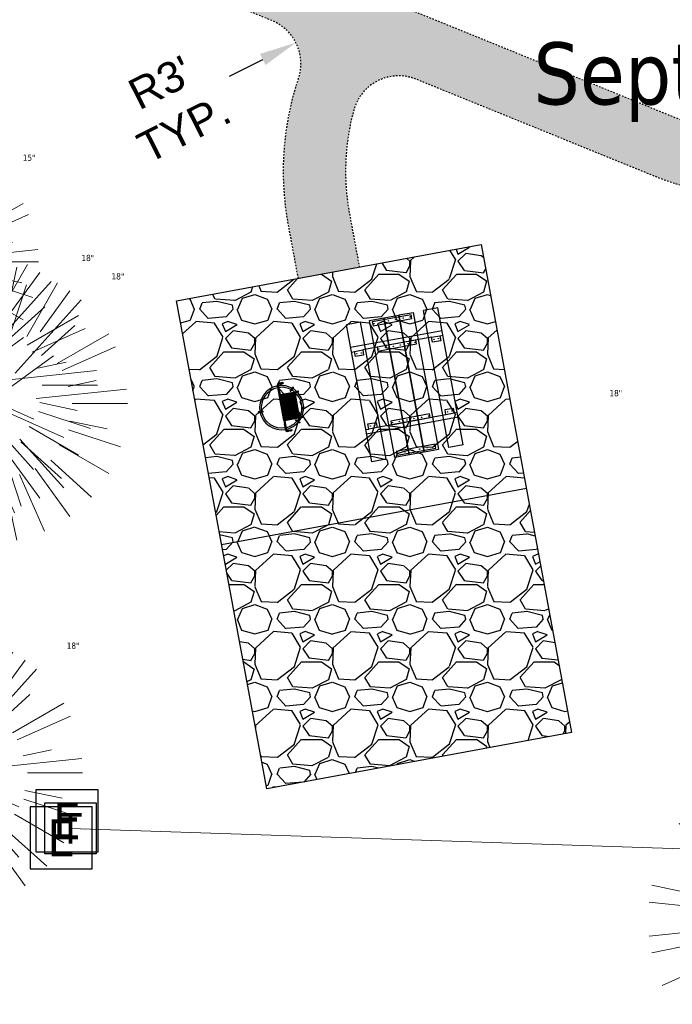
# Model space of a CAD drawing. Header units: feet. Extents: x 1133447 to 1140710, y 647622 to 649877.
# Tile 25 of 84: x 1134440 to 1134482, y 648855 to 648919. Entities that reach past the tile are written whole.
import ezdxf
from ezdxf import colors
from ezdxf.entities.mleader import LeaderData, LeaderLine
from ezdxf.enums import TextEntityAlignment as Align
from ezdxf.lldxf.tags import DXFTag
from ezdxf.math import Vec2, Vec3

# ---------------------------------------------------------------- set-up
doc = ezdxf.new("R2010")
doc.units = ezdxf.units.FT
doc.header["$MEASUREMENT"] = 0
doc.linetypes.add('RAD', pattern=[0.13, 0.08, -0.05])
for name, color, linetype, lineweight in [('-ANGLE-IRON', 8, 'Continuous', 25), ('V-SITE-VEGE', 8, 'Continuous', 18), ('V-SITE-VEGE-TEXT', 8, 'Continuous', 18), ('V-UTIL-POWR-LINE-UNDR', 8, 'EXIST_PROP POWER UNDERGROUND LINE 1', 15)]:
    doc.layers.add(name, color=color, linetype=linetype, lineweight=lineweight)
for name, color, linetype in [('-BOLTS-LAGS-SCREWS', 7, 'Continuous'), ('-CONCRETE', 9, 'Continuous'), ('-HARDWARE', 7, 'Continuous'), ('-TIMBER', 5, 'Continuous'), ('C-CAMPSITE-PADS', 6, 'Continuous'), ('C-SWLK-GRVL', 6, 'RAD'), ('C-SWLK-GRVL-PATT', 8, 'Continuous'), ('G-TEXT-ST02', 2, 'Continuous'), ('G-XREF', 7, 'Continuous'), ('V-UTIL-POWR-STRC', 1, 'Continuous')]:
    doc.layers.add(name, color=color, linetype=linetype)
doc.layers.add('V-ANNO-TEXT', color=7, linetype='Continuous', lineweight=13, plot=False)
doc.styles.add('Normal', font='arial.ttf', dxfattribs={"height": 0.1})
doc.styles.add('SEI-Dim & Leader', font='tahoma.ttf')
doc.styles.get("Standard").update_dxf_attribs({"font": 'arial.ttf'})
tags = doc.linetypes.add('EXIST_PROP POWER UNDERGROUND LINE 1', pattern='A,1.5,-0.2,["P-UG",Standard,S=0.08,R=0,X=-0.1,Y=-0.04],-0.3', length=2).pattern_tags.tags
tags[6] = DXFTag(74, 10)
doc.dimstyles.new('Plan', dxfattribs={"dimscale": 20, "dimtxt": 0.1, "dimasz": 0.12, "dimexe": 0.0625, "dimexo": 0.0625, "dimgap": 0.08, "dimtad": 0, "dimdec": 0, "dimzin": 0, "dimdsep": 46, "dimtxsty": 'Normal', "dimcen": 0, "dimclrd": 256, "dimclre": 256, "dimclrt": 256, "dimaunit": 1, "dimadec": 4, "dimazin": 0, "dimtfac": 1, "dimtdec": 0, "dimtofl": 0, "dimtmove": 0, "dimatfit": 3, "dimfxl": 1, "dimtfill": 1, "dimtolj": 1, "dimtzin": 0, "dimlwd": -1, "dimlwe": -1, "dimarcsym": 0})
pattern_1 = [(228.012787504, (3.6, 5), (-40.00000000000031, -45.00000000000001), [0.67268, -66.5954402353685]), (184.969740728, (3.15, 4.5), (59.99999999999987, 5.000000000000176), [1.15434, -114.27962380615]), (132.510447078, (2, 4.4), (50.00000000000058, -54.99999999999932), [0.8139400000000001, -80.5801629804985]), (267.273689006, (0.05, 3.15), (5.000000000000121, 100.0000000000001), [1.05119, -104.067790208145]), (292.833654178, (0, 2.1), (-24.99999999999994, 60.00000000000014), [1.030775, -102.0468656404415]), (357.273689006, (0.4, 1.15), (-100.0000000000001, 5.000000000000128), [1.05119, -104.067790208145]), (37.6942404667, (1.45, 1.1), (-64.99999999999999, -49.99999999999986), [1.390145, -137.62424274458]), (72.2553283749, (2.55, 1.95), (35.00000000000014, 110), [1.31244, -129.9316074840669]), (121.429565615, (2.95, 3.2), (-40.0000000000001, 64.99999999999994), [1.05475, -104.420365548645]), (175.236358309, (2.4, 4.1), (54.99999999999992, -5.00000000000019), [1.20416, -59.0038128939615]), (222.397437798, (1.2, 4.2), (-59.99999999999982, -54.99999999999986), [1.55724, -154.1668750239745]), (138.814074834, (5, 3.1), (-35.00000000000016, 30), [0.5315049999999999, -52.61922406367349]), (171.46923439, (4.600000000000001, 3.45), (64.99999999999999, -9.999999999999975), [1.011185, -100.107557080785]), (225, (3.6, 3.6), (-5.551115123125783e-16, -4.999999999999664), [0.707105, -6.3639628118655]), (203.198590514, (3.25, 4.2), (24.99999999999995, 9.999999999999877), [0.38079, -37.6980755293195]), (291.801409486, (2.9, 4.050000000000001), (-4.99999999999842, 15.00000000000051), [0.538515, -26.3873090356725]), (30.96375653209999, (3.1, 3.55), (15.00000000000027, 9.999999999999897), [0.874645, -28.2801144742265]), (161.565051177, (3.85, 4), (10.00000000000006, -4.999999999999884), [0.632455, -15.178933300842]), (16.389540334, (0, 4.050000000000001), (49.99999999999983, 15.00000000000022), [0.886, -87.714225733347]), (70.3461759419, (0.8500000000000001, 4.3), (-20.0000000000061, -55.00000000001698), [0.7433049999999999, -73.58703873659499]), (293.198590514, (3.85, 5), (-9.999999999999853, 24.99999999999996), [0.761575, -37.3172905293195]), (343.610459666, (4.149999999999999, 4.3), (-49.99999999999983, 15.00000000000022), [0.8859999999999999, -87.71422573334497]), (339.44395478, (0, 0.95), (-25.00000000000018, 10.00000000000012), [0.8543999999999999, -41.86561872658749]), (294.775140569, (0.8, 0.65), (-25.00000000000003, 55.00000000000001), [0.71589, -70.87321531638]), (66.8014094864, (3.9, 0), (9.999999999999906, 24.99999999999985), [0.761575, -37.3172905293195]), (17.3540246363, (4.2, 0.7000000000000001), (-64.99999999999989, -19.99999999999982), [0.838155, -82.97711807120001]), (69.44395478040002, (1.45, 0), (-10.00000000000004, -24.99999999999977), [0.4272, -42.29281872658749]), (101.309932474, (3.6, 0), (-4.999999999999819, 20.00000000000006), [0.25495, -25.240147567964]), (165.963756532, (3.55, 0.25), (14.99999999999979, -5.000000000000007), [1.030775, -19.5847531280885]), (186.009005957, (2.55, 0.5), (50.00000000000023, 4.999999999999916), [0.9552499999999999, -94.56961587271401]), (303.690067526, (3.1, 3.1), (-4.999999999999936, 9.999999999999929), [0.7211099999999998, -17.30664637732]), (353.157226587, (3.5, 2.5), (85.00000000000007, -10.00000000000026), [1.25897, -124.6378131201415]), (60.9453959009, (4.75, 2.35), (-19.99999999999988, -34.99999999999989), [0.51478, -50.963370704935]), (90, (5, 2.8), (-4.999999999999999, 5), [0.3, -4.699999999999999]), (120.256437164, (2.45, 0.65), (20.00000000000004, -35.00000000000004), [0.69462, -68.76759994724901]), (48.01278750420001, (2.1, 1.25), (40, 44.99999999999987), [1.34536, -65.92276023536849]), (0, (3, 2.25), (5, 5), [1.3, -3.7]), (325.3048464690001, (4.3, 2.25), (50.0000000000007, -34.99999999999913), [0.7905699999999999, -78.26637150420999]), (254.054604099, (4.95, 1.8), (-5.000000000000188, -20.00000000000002), [0.72801, -35.6725394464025]), (207.645975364, (4.75, 1.1), (-94.99999999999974, -50.00000000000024), [1.185325, -117.347370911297]), (175.42607874, (3.7, 0.55), (-64.99999999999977, 5.000000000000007), [1.253995, -124.1453670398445])]

# ---------------------------------------------------------------- blocks, each defined once
blk = doc.blocks.new('V-SITE-VEGE-Coniferious Tree 2')
at = {"color": 0, "linetype": 'ByBlock'}
for p, q in [((-0.0574950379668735, 0.2703678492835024), (-0.1039851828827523, 0.4890788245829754)), ((-0.0003172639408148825, 0.0025937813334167), (-0.05229705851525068, 0.4972664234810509)), ((-3.601054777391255e-05, 0.2219193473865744), (-3.601054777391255e-05, 0.5000060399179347)), ((0.02890183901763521, 0.2753366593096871), (0.05222503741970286, 0.4972664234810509)), ((0.0571938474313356, 0.2692740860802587), (0.1039131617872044, 0.4890788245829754)), ((-0.06264093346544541, 0.1926377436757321), (-0.1545378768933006, 0.4755369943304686)), ((-0.1460065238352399, 0.2528363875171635), (-0.2500390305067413, 0.4330260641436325)), ((0.06850648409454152, 0.2109817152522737), (0.1382469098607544, 0.425630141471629)), ((0.139142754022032, 0.2410654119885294), (0.2499670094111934, 0.4330260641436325)), ((-0.07913071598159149, 0.1088658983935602), (-0.2939353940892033, 0.4045257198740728)), ((0.1868724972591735, 0.2572635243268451), (0.2938633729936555, 0.4045257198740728)), ((-0.1756943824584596, 0.1950752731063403), (-0.3346129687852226, 0.3715878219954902)), ((0.09777767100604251, 0.108636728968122), (0.3345409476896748, 0.3715878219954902)), ((-0.2201011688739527, 0.1598873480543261), (-0.4045617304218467, 0.2938993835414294)), ((0.1919663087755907, 0.1728666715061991), (0.3115823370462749, 0.2805763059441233)), ((0.2487690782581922, 0.143647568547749), (0.4329900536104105, 0.2500030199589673)), ((-0.2844040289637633, 0.1641894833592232), (-0.393144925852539, 0.2269610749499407)), ((0.2658942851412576, 0.1183972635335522), (0.4567507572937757, 0.2033670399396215)), ((-0.0009318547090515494, -0.0006770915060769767), (0.2349564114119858, 0.1707208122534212)), ((-0.2961437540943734, 0.06292784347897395), (-0.4891148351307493, 0.1039491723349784)), ((-0.01992166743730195, 0.008854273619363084), (-0.2318825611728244, 0.1032199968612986)), ((0.2872695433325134, 0.06106323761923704), (0.3884790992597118, 0.08257391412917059)), ((-0.3060292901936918, 0.03215663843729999), (-0.4973024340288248, 0.05226104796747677)), ((0.173080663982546, 0.01818771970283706), (0.497230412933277, 0.05226104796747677)), ((0.3024988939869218, 0), (0.4999700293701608, 0)), ((-0.2182782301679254, -0.02292736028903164), (-0.4973024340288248, -0.05226104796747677)), ((-0.02300503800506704, -0.02554197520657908), (-0.2137781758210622, -0.2373882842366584)), ((0.01849546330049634, -0.008260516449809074), (0.2719985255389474, -0.1211160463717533)), ((-0.302185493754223, -0.0642195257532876), (-0.4891148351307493, -0.1039491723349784)), ((0.2936342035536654, -0.06241742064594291), (0.4274066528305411, -0.09084484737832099)), ((-0.1320480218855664, -0.1188660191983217), (-0.3716238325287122, -0.3345769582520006)), ((0.2891445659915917, -0.09395946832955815), (0.4755009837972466, -0.1545018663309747)), ((-0.2881436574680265, -0.1282723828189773), (-0.4568227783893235, -0.2033670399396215)), ((0.04781873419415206, -0.1473038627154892), (0.1192466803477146, -0.3671294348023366)), ((0.1143820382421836, -0.1271057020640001), (0.2718110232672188, -0.301920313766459)), ((0.2555295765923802, -0.1475434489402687), (0.4329900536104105, -0.2500030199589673)), ((-0.254528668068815, -0.1848980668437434), (-0.4045617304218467, -0.2938993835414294)), ((0.2253521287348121, -0.2029399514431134), (0.3715518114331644, -0.3345769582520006)), ((0.1688618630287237, -0.2324611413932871), (0.2938633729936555, -0.4045257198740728)), ((-0.1842986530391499, -0.2536176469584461), (-0.2766747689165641, -0.3807650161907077)), ((0.1131111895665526, -0.2541280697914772), (0.2033310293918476, -0.4567867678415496)), ((-0.1213812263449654, -0.2725449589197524), (-0.1855903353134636, -0.4167758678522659)), ((-0.09098502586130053, -0.2799408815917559), (-0.1545378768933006, -0.4755369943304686)), ((-0.02966136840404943, -0.2817638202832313), (-0.04434904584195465, -0.4216092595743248)), ((-3.601054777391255e-05, -0.2817638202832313), (-3.601054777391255e-05, -0.5000060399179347)), ((0.06104806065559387, -0.2873055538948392), (0.1039131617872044, -0.4890788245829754))]:
    blk.add_line(p, q, dxfattribs=at)
blk.add_circle((-3.601054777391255e-05, 0), 0.02083358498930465)
blk = doc.blocks.new('V-UTIL-EPED')
for p, q in [((-0.05000000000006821, 0.04999999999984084), (-0.05000000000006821, -0.0500000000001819)), ((0.04999999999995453, 0.04999999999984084), (-0.05000000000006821, 0.04999999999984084)), ((0.04999999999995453, -0.0500000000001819), (0.04999999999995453, 0.04999999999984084)), ((-0.05000000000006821, -0.0500000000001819), (0.04999999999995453, -0.0500000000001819))]:
    blk.add_line(p, q)
at = {"style": 'SEI-Dim & Leader'}
blk.add_text('E', height=0.06, dxfattribs=at).set_placement((-5.684341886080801e-14, -1.70530256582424e-13), align=Align.MIDDLE_CENTER)
blk = doc.blocks.new('*U979', base_point=(1134442.919, 648867.032))
at = {"xscale": 39.99999999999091, "yscale": 39.99999999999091, "zscale": 39.99999999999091}
blk.add_blockref('V-UTIL-EPED', (1134442.919, 648867.032), dxfattribs=at)
blk = doc.blocks.new('*U980', base_point=(1134442.551, 648865.937))
at = {"xscale": 39.99999999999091, "yscale": 39.99999999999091, "zscale": 39.99999999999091}
blk.add_blockref('V-UTIL-EPED', (1134442.551, 648865.937), dxfattribs=at)
blk = doc.blocks.new('_Open90')
at = {"color": 0, "linetype": 'ByBlock', "lineweight": -2}
for p, q in [((-0.5, 0.5), (0, 0)), ((0, 0), (-1, 0)), ((0, 0), (-0.5, -0.5))]:
    blk.add_line(p, q, dxfattribs=at)
blk = doc.blocks.new('*U1031', base_point=(1134442.919, 648867.032))
at = {"xscale": 39.99999999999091, "yscale": 39.99999999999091, "zscale": 39.99999999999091}
blk.add_blockref('V-UTIL-EPED', (1134442.919, 648867.032), dxfattribs=at)
blk = doc.blocks.new('*U1032', base_point=(1134442.551, 648865.937))
at = {"xscale": 39.99999999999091, "yscale": 39.99999999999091, "zscale": 39.99999999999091}
blk.add_blockref('V-UTIL-EPED', (1134442.551, 648865.937), dxfattribs=at)
blk = doc.blocks.new('V-UTIL-POWR-TRANS')
blk.add_lwpolyline([(-0.07500000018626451, 0.07500000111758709), (0.07499999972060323, 0.07500000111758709), (0.07499999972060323, -0.07499999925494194), (-0.07500000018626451, -0.07499999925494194)], close=True)
at = {"style": 'SEI-Dim & Leader'}
blk.add_text('T', height=0.09, dxfattribs=at).set_placement((0, 0), align=Align.MIDDLE_CENTER)
blk = doc.blocks.new('10FT_Precast Table')
at = {"layer": '-ANGLE-IRON'}
for p, q in [((-28.53399626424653, 27.12499979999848), (-28.53399626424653, 33.62500020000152)), ((-28.53399626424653, 33.62500020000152), (-24.53403626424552, 33.62500020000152)), ((-24.53403626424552, 33.62500020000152), (-24.53403626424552, 27.12499979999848)), ((28.46604333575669, 27.12499979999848), (28.46604333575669, 33.62500020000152)), ((28.46604333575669, 33.62500020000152), (32.4660033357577, 33.62500020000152)), ((32.4660033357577, 33.62500020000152), (32.4660033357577, 27.12499979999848)), ((-24.53403626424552, 27.12499979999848), (-28.53399626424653, 27.12499979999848)), ((32.4660033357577, 27.12499979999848), (28.46604333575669, 27.12499979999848)), ((-49.49999999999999, 15.84066587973), (-52.49999999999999, 15.84066587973)), ((-52.49999999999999, 15.84066587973), (-52.49999999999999, -14.65933416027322)), ((-49.49999999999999, -14.65933416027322), (-49.49999999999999, 15.84066587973)), ((-25.53399626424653, 15.8406658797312), (-28.53399626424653, 15.8406658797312)), ((-28.53399626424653, 15.8406658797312), (-28.53399626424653, -14.65933416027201)), ((-25.53399626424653, -14.65933416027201), (-25.53399626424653, 15.8406658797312)), ((32.4660033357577, 15.84066587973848), (29.4660033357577, 15.84066587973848)), ((29.4660033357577, 15.84066587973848), (29.4660033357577, -14.65933416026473)), ((32.4660033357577, -14.65933416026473), (32.4660033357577, 15.84066587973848)), ((52.50000000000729, 15.8406658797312), (49.50000000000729, 15.8406658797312)), ((49.50000000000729, 15.8406658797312), (49.50000000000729, -14.65933416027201)), ((52.50000000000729, -14.65933416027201), (52.50000000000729, 15.8406658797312)), ((-52.49999999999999, -14.65933416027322), (-49.49999999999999, -14.65933416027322)), ((-28.53399626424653, -14.65933416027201), (-25.53399626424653, -14.65933416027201)), ((29.4660033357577, -14.65933416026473), (32.4660033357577, -14.65933416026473)), ((49.50000000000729, -14.65933416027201), (52.50000000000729, -14.65933416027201)), ((-28.53399626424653, -33.62500019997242), (-28.53399626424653, -27.12499979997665)), ((-28.53399626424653, -27.12499979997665), (-24.53403626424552, -27.12499979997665)), ((-24.53403626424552, -27.12499979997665), (-24.53403626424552, -33.62500019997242)), ((28.46604333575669, -33.62500019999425), (28.46604333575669, -27.1249997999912)), ((28.46604333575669, -27.1249997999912), (32.4660033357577, -27.1249997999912)), ((32.4660033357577, -27.1249997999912), (32.4660033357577, -33.62500019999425)), ((-24.53403626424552, -33.62500019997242), (-28.53399626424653, -33.62500019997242)), ((32.4660033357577, -33.62500019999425), (28.46604333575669, -33.62500019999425))]:
    blk.add_line(p, q, dxfattribs=at)
at = {"layer": '-BOLTS-LAGS-SCREWS'}
for centre in [(-26.53401626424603, 32.12500020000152), (30.46602333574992, 32.12500020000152), (-26.53401626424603, 28.62499979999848), (30.46602333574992, 28.62499979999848), (-50.99999999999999, 14.84066987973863), (-50.99999999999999, 9.340670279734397), (-27.03399626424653, 14.84066987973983), (-27.03399626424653, 9.340670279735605), (30.9660033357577, 14.84066987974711), (30.9660033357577, 9.34067027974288), (51.00000000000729, 14.84066987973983), (51.00000000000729, 9.340670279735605), (-50.99999999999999, 3.340670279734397), (-27.03399626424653, 3.340670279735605), (30.9660033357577, 3.340670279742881), (51.00000000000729, 3.340670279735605), (-50.99999999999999, -2.159338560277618), (-27.03399626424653, -2.15933856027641), (30.9660033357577, -2.159338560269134), (51.00000000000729, -2.15933856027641), (-50.99999999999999, -8.159338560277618), (-50.99999999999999, -13.65933816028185), (-27.03399626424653, -8.15933856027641), (-27.03399626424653, -13.65933816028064), (30.9660033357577, -8.159338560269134), (30.9660033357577, -13.65933816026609), (51.00000000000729, -8.15933856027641), (51.00000000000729, -13.65933816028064), (-26.53401626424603, -28.62499979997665), (30.46602333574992, -28.6249997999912), (-26.53401626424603, -32.12500019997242), (30.46602333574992, -32.12500019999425)]:
    blk.add_circle(centre, 0.15625000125, dxfattribs=at)
at = {"layer": '-CONCRETE'}
for p, q in [((-32.03399630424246, -35.99999999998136), (-32.03399630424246, 35.99999999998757)), ((-28.53399626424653, 35.99999999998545), (-28.53399626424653, 33.62500020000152)), ((32.4660033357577, 36), (32.4660033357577, 33.62500020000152)), ((35.96600337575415, -35.99999999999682), (35.96600337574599, 35.99999999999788)), ((-28.53399626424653, -27.12499979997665), (-28.53399626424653, 27.12499979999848)), ((32.4660033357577, -27.1249997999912), (32.4660033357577, 27.12499979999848)), ((-28.53399626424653, -35.99999999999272), (-28.53399626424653, -33.62500019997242)), ((32.4660033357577, -33.62500019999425), (32.4660033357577, -36))]:
    blk.add_line(p, q, dxfattribs=at)
at = {"layer": '-TIMBER'}
for p, q in [((-53.99999999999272, 24.74999999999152), (-54, 35.99999999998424)), ((-54, 35.99999999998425), (54, 36.0000000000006)), ((54.00000000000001, 24.75000000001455), (54.00000000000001, 36)), ((-54, 24.74999999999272), (53.99999999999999, 24.74999999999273)), ((-53.99999999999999, 6.465667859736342), (-53.99999999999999, 17.71566785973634)), ((-53.99999999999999, 17.71566785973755), (54, 17.71566785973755)), ((54.00000000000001, 17.71566785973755), (54.00000000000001, 6.46566785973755)), ((-53.99999999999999, 6.46566785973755), (54, 6.46566785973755)), ((-53.99999999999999, -5.034336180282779), (-53.99999999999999, 6.215667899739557)), ((-53.99999999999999, 6.215667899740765), (54, 6.215667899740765)), ((54.00000000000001, 6.215667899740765), (54.00000000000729, -5.034336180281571)), ((54.00000000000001, -5.034336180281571), (-53.99999999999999, -5.034336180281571)), ((-53.99999999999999, -16.53433614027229), (-53.99999999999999, -5.28433614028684)), ((54.00000000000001, -5.284336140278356), (-53.99999999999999, -5.284336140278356)), ((54.00000000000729, -5.28433614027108), (54.00000000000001, -16.53433614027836)), ((54.00000000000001, -16.53433614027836), (-53.99999999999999, -16.53433614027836)), ((-54, -35.99999999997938), (-53.99999999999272, -24.74999999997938)), ((-54, -24.74999999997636), (53.99999999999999, -24.75000000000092)), ((54.00000000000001, -36), (54.00000000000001, -24.75)), ((-54, -35.99999999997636), (53.99999999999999, -36.00000000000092))]:
    blk.add_line(p, q, dxfattribs=at)
blk = doc.blocks.new('*X439')
at = {"color": 0}
for p, q in [((146.0622026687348, 353.5980429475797), (146.1426743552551, 353.6785146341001)), ((146.0622026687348, 352.8909361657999), (146.8122026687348, 353.6409361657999)), ((146.0622026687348, 352.5373827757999), (146.8122026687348, 353.2873827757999)), ((146.0622026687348, 351.8302759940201), (146.8122026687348, 352.5802759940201)), ((146.0622026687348, 351.4767226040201), (146.8122026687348, 352.2267226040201)), ((146.0622026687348, 350.7696158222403), (146.8122026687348, 351.5196158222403)), ((146.3246548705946, 350.6785146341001), (146.8122026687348, 351.1660624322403))]:
    blk.add_line(p, q, dxfattribs=at)
blk = doc.blocks.new('Pilot Rocks FS-30_18_PA')
at = {"layer": '-HARDWARE'}
for p, q in [((-8.817777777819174, 0.04421580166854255), (-17.86666666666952, 0.04421580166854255)), ((-17.86666666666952, 0.04421580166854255), (-12.77892653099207, 0.04421580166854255)), ((-10.20000000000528, 0.04421580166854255), (10.19999999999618, 0.04421580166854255)), ((8.817777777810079, 0.04421580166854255), (17.86666666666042, 0.04421580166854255)), ((12.77892653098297, 0.04421580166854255), (17.86666666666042, 0.04421580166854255)), ((-18.93333333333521, -4.555784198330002), (-18.93333333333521, -1.355784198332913)), ((-18.93333333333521, -1.355784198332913), (-18.86666666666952, -1.355784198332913)), ((-18.86666666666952, -1.355784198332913), (-18.86666666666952, -0.9557841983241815)), ((-18.86666666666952, -1.355784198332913), (-18.86666666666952, -0.9557841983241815)), ((-18.20000000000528, -1.355784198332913), (-18.20000000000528, -0.9557841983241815)), ((-18.20000000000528, -0.9557841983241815), (-18.20000000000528, -1.355784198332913)), ((-18.20000000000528, -1.355784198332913), (-18.13333333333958, -1.355784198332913)), ((-18.13333333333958, -1.355784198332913), (-18.13333333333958, -4.555784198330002)), ((-8.817777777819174, -0.6224508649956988), (-17.86666666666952, -0.6224508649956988)), ((-13.33940419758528, -0.6224508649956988), (-17.86666666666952, -0.6224508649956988)), ((-10.20000000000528, -0.6224508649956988), (10.19999999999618, -0.6224508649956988)), ((-10.20000000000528, -0.6224508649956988), (-10.20000000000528, -11.31238912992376)), ((-9.533333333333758, -0.6224508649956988), (-9.533333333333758, -11.31238912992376)), ((-8.817777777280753, -0.6224508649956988), (-8.817777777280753, -11.64572246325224)), ((-8.284444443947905, -0.6224508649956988), (-8.284444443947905, -11.64572246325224)), ((-7.502222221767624, -0.6224508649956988), (-7.502222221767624, -11.64572246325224)), ((-6.9688888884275, -0.6224508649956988), (-6.9688888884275, -11.64572246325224)), ((-6.18666666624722, -0.6224508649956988), (-6.18666666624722, -11.64572246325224)), ((-5.653333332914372, -0.6224508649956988), (-5.653333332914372, -11.64572246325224)), ((-4.871111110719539, -0.6224508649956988), (-4.871111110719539, -11.64572246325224)), ((-4.337777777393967, -0.6224508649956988), (-4.337777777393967, -11.64572246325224)), ((-3.555555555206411, -0.6224508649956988), (-3.555555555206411, -11.64572246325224)), ((-3.022222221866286, -0.6224508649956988), (-3.022222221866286, -11.64572246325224)), ((-2.23999999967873, -0.6224508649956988), (-2.23999999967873, -11.64572246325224)), ((-1.706666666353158, -0.6224508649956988), (-1.706666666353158, -11.64572246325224)), ((-0.9244444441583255, -0.6224508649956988), (-0.9244444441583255, -11.64572246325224)), ((-0.3911111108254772, -0.6224508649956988), (-0.3911111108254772, -11.64572246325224)), ((0.3911111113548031, -0.6224508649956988), (0.3911111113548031, -11.64572246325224)), ((0.9244444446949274, -0.6224508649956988), (0.9244444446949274, -11.64572246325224)), ((1.706666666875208, -0.6224508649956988), (1.706666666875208, -11.64572246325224)), ((2.240000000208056, -0.6224508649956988), (2.240000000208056, -11.64572246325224)), ((3.022222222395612, -0.6224508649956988), (3.022222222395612, -11.64572246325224)), ((3.555555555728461, -0.6224508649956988), (3.555555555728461, -11.64572246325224)), ((4.337777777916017, -0.6224508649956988), (4.337777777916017, -11.64572246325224)), ((4.871111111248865, -0.6224508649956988), (4.871111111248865, -11.64572246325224)), ((5.653333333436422, -0.6224508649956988), (5.653333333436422, -11.64572246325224)), ((6.18666666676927, -0.6224508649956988), (6.18666666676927, -11.64572246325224)), ((6.968888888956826, -0.6224508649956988), (6.968888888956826, -11.64572246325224)), ((7.502222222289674, -0.6224508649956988), (7.502222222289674, -11.64572246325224)), ((8.28444444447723, -0.6224508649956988), (8.28444444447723, -11.64572246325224)), ((8.817777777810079, -0.6224508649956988), (8.817777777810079, -11.64572246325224)), ((17.86666666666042, -0.6224508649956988), (8.817777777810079, -0.6224508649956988)), ((9.533333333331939, -0.6224508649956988), (9.533333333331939, -11.31238912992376)), ((10.19999999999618, -0.6224508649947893), (10.19999999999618, -11.31238912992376)), ((18.13333333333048, -4.555784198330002), (18.13333333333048, -1.355784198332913)), ((18.13333333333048, -1.355784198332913), (18.19999999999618, -1.355784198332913)), ((18.93333333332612, -4.555784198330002), (18.13333333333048, -4.555784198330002)), ((18.19999999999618, -1.355784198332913), (18.19999999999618, -0.9557841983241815)), ((18.19999999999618, -1.355784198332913), (18.19999999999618, -0.9557841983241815)), ((18.86666666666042, -1.355784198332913), (18.86666666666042, -0.9557841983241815)), ((18.86666666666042, -0.9557841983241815), (18.86666666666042, -1.355784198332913)), ((18.86666666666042, -1.355784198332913), (18.93333333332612, -1.355784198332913)), ((18.93333333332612, -1.355784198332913), (18.93333333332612, -4.555784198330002)), ((-10.20000000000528, -11.31238912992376), (-10.20000000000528, -14.84572246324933)), ((-10.20000000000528, -13.68324198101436), (-10.20000000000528, -14.84572246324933)), ((-9.533333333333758, -11.31238912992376), (-9.533333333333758, -14.84572246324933)), ((-9.533333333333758, -11.64572246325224), (9.533333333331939, -11.64572246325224)), ((-9.533333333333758, -12.31238912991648), (9.533333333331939, -12.31238912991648)), ((-9.533333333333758, -14.84572246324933), (-9.533333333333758, -14.47618734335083)), ((9.533333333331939, -11.31238912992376), (9.533333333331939, -14.84572246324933)), ((9.533333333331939, -14.47618734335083), (9.533333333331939, -14.84572246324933)), ((10.19999999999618, -11.31238912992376), (10.19999999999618, -14.84572246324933)), ((10.19999999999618, -14.84572246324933), (10.19999999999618, -13.68324198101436))]:
    blk.add_line(p, q, dxfattribs=at)
at = {"layer": '-HARDWARE', "flags": 128}
for points in [[(0.04426932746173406, 18.18944163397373, 1), (-0.6223972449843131, 18.18908719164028), (-0.6206959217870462, 14.98908764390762, 1), (0.04597065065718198, 14.98944208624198), (0.04426932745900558, 18.18944163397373)], [(-11.77825193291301, -8.933957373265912, -1), (-11.29140720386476, -9.3893985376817), (-13.47752479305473, -11.72625323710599, -1), (-13.96436952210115, -11.27081207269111), (-11.77825193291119, -8.93395737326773)], [(11.77825193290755, -8.933957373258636, 1), (11.29140720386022, -9.389398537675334), (13.47752479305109, -11.72625323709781, 1), (13.96436952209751, -11.27081207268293), (11.77825193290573, -8.933957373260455)]]:
    blk.add_lwpolyline(points, format="xyb", dxfattribs=at)
at = {"layer": '-HARDWARE'}
for points in [[(-18.93333333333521, -4.555784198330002), (-18.93333333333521, -1.355784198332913), (-18.13333333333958, -1.355784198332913), (-18.13333333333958, -4.555784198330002)], [(-7.502222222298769, -11.64572246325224), (-8.28444444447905, -11.64572246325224), (-8.28444444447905, -0.6224508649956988), (-7.502222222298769, -0.6224508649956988)], [(-6.186666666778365, -11.64572246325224), (-6.968888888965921, -11.64572246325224), (-6.968888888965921, -0.6224508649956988), (-6.186666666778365, -0.6224508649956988)], [(-4.87111111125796, -11.64572246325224), (-5.653333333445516, -11.64572246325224), (-5.653333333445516, -0.6224508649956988), (-4.87111111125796, -0.6224508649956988)], [(-3.555555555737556, -11.64572246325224), (-4.337777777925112, -11.64572246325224), (-4.337777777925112, -0.6224508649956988), (-3.555555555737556, -0.6224508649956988)], [(-2.240000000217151, -11.64572246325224), (-3.022222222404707, -11.64572246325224), (-3.022222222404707, -0.6224508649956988), (-2.240000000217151, -0.6224508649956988)], [(-0.9244444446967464, -11.64572246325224), (-1.706666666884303, -11.64572246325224), (-1.706666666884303, -0.6224508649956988), (-0.9244444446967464, -0.6224508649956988)], [(-0.3911111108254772, -11.64572246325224), (0.3911111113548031, -11.64572246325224), (0.3911111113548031, -0.6224508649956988), (-0.3911111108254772, -0.6224508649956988)], [(0.9244444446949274, -11.64572246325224), (1.706666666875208, -11.64572246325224), (1.706666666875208, -0.6224508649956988), (0.9244444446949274, -0.6224508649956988)], [(2.240000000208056, -11.64572246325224), (3.022222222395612, -11.64572246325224), (3.022222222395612, -0.6224508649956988), (2.240000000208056, -0.6224508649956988)], [(3.555555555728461, -11.64572246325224), (4.337777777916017, -11.64572246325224), (4.337777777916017, -0.6224508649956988), (3.555555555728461, -0.6224508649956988)], [(4.871111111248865, -11.64572246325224), (5.653333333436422, -11.64572246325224), (5.653333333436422, -0.6224508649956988), (4.871111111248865, -0.6224508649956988)], [(6.18666666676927, -11.64572246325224), (6.968888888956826, -11.64572246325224), (6.968888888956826, -0.6224508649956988), (6.18666666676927, -0.6224508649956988)], [(7.502222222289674, -11.64572246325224), (8.28444444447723, -11.64572246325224), (8.28444444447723, -0.6224508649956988), (7.502222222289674, -0.6224508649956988)], [(18.93333333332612, -4.555784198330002), (18.93333333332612, -1.355784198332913), (18.13333333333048, -1.355784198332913), (18.13333333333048, -4.555784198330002)]]:
    blk.add_lwpolyline(points, close=True, dxfattribs=at)
for centre, radius, start, end in [((0, 9.094947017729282e-13), 17.06666666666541, 0.1484403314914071, 179.8515596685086), ((0, 0), 15.73333333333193, 0.1610200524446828, 179.8389799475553), ((-17.86666666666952, -0.9557841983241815), 1, 90, 180), ((-17.86666666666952, -0.9557841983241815), 1, 90, 180), ((17.86666666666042, -0.9557841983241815), 1, 0, 90), ((17.86666666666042, -0.9557841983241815), 1, 0, 90), ((-17.86666666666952, -0.9557841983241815), 0.3333333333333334, 90, 180), ((-17.86666666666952, -0.9557841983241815), 0.3333333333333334, 90, 180), ((0, 9.094947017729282e-13), 17.06666666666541, 182.0901397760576, 220.7490543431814), ((0, 0), 15.73333333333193, 182.2673591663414, 220.2247561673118), ((0, 0), 15.73333333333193, 319.7752438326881, 357.7326408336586), ((0, 9.094947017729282e-13), 17.06666666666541, 319.2509456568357, 357.9098602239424), ((17.86666666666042, -0.9557841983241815), 0.3333333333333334, 0, 90), ((17.86666666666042, -0.9557841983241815), 0.3333333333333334, 0, 90), ((-9.094947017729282e-13, 1.818989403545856e-12), 17.06666666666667, 220.7490543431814, 233.2977773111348), ((-9.094947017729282e-13, 1.818989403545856e-12), 15.73333333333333, 220.2247561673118, 229.5860659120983), ((-9.866666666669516, -11.64572246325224), 0.3333333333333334, 0, 180), ((-9.866666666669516, -14.84572246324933), 0.3333333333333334, 180, 0), ((-9.866666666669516, -14.84572246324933), 0.3333333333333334, 180, 0), ((-9.094947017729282e-13, 1.818989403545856e-12), 15.73333333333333, 232.7040475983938, 307.2959524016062), ((-9.094947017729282e-13, 1.818989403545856e-12), 17.06666666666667, 236.0413981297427, 303.9586018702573), ((9.866666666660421, -11.64572246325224), 0.3333333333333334, 0, 180), ((9.866666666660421, -14.84572246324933), 0.3333333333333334, 180, 0), ((9.866666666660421, -14.84572246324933), 0.3333333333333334, 180, 0), ((-9.094947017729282e-13, 1.818989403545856e-12), 15.73333333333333, 310.4139340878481, 319.7752438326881), ((-6.821210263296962e-11, 6.548361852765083e-11), 17.06666666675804, 306.7022226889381, 319.2509456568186)]:
    blk.add_arc(centre, radius, start, end, dxfattribs=at)
at = {"layer": '-HARDWARE', "rotation": 180}
for p, xscale, yscale, zscale in [((137.6663495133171, 372.583162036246), 1.066666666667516, 1.066666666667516, 1.066666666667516), ((-137.6663495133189, 372.583162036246), -1.066666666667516, 1.066666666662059, 1.066666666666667)]:
    blk.add_blockref('*X439', p, dxfattribs=dict(at, xscale=xscale, yscale=yscale, zscale=zscale))
blk = doc.blocks.new('C_PBASE-PACTOLA_02403811')
at = {"layer": 'C-CAMPSITE-PADS'}
blk.add_lwpolyline([(1134475.464620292, 648872.7354307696), (1134455.798879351, 648869.0941901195), (1134449.972894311, 648900.5593756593), (1134469.638635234, 648904.200616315)], close=True, dxfattribs=at)
at = {"layer": 'C-SWLK-GRVL', "flags": 128}
for points in [[(1134515.801917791, 648989.2004602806), (1134528.51809844, 648999.6742896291, -0.4142135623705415), (1134535.556339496, 648998.9937289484), (1134540.042125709, 648993.5475768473, -0.2768597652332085), (1134540.804653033, 648988.4614401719, 0.01548046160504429), (1134527.749382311, 648953.8208523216, -0.124350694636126), (1134521.070339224, 648943.5569414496), (1134506.572578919, 648930.1459899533, 0.03970333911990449), (1134501.197764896, 648924.3178464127), (1134494.136157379, 648915.3233278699, -0.3346006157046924), (1134482.502472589, 648912.2356799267), (1134448.93629179, 648925.8904717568, -0.4109328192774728), (1134443.399896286, 648938.8174027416), (1134444.835329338, 648942.4625679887, 0.2500295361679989), (1134442.677586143, 648961.1639925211, -0.1364820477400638), (1134439.167762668, 648971.2919705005), (1134436.920544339, 649007.3117520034, -0.1651222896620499), (1134453.759212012, 649069.3634849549), (1134474.286828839, 649099.8716937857, -0.494522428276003), (1134521.882953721, 649102.7313442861), (1134533.498860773, 649089.2796134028, 0.04491381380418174), (1134546.38631418, 649076.8146462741, -0.3543479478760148), (1134550.337651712, 649058.3434381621), (1134549.784071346, 649057.2545665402, -0.4060480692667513), (1134546.132100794, 649055.2149796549), (1134537.86765222, 649057.4319270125, -0.02700540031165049), (1134533.661234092, 649058.8076071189)], [(1134457.839190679, 648902.0158719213), (1134457.200590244, 648905.4648476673, -0.1266767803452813), (1134457.853193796, 648914.9177311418, 0.3951805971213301), (1134456.136823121, 648918.642970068), (1134447.429028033, 648922.1853191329, -0.4109328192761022), (1134439.678074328, 648940.2830225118), (1134441.11350738, 648943.9281877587, 0.2500295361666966), (1134439.387312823, 648958.8893273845, -0.1364820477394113), (1134435.175524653, 648971.0429009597)], [(1134534.966387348, 648925.3558447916), (1134542.320279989, 648932.1584608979, 0.4142135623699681), (1134542.540399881, 648937.811030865), (1134534.846216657, 648946.1287422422, 0.4671666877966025), (1134528.718205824, 648945.8235893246, -0.04436767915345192), (1134525.152399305, 648941.8840432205), (1134509.288803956, 648927.2096450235, 0.03970333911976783), (1134504.343975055, 648921.8477529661), (1134497.282367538, 648912.8532344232, -0.3346006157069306), (1134480.995208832, 648908.5305273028), (1134465.436231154, 648914.8599516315, 0.4498542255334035), (1134461.411468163, 648912.8703523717, 0.1128010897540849), (1134461.133738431, 648906.1930957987), (1134461.772338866, 648902.7441200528)]]:
    blk.add_lwpolyline(points, format="xyb", dxfattribs=at)
at = {"layer": 'Defpoints'}
blk.add_lwpolyline([(1134472.551627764, 648888.4680235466), (1134452.885886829, 648884.8267828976)], dxfattribs=at)
at = {"layer": '-HARDWARE', "xscale": 0.08333333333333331, "yscale": 0.08333333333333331, "zscale": 0.08333333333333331, "rotation": 100.4898904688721}
blk.add_blockref('Pilot Rocks FS-30_18_PA', (1134456.760991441, 648893.6802600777), dxfattribs=at)
at = {"xscale": 0.08333333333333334, "yscale": 0.08333333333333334, "zscale": 0.08333333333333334, "rotation": 100.4898904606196}
blk.add_blockref('10FT_Precast Table', (1134464.70376569, 648895.1509167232), dxfattribs=at)
blk = doc.blocks.new('C_PHTCH-PACTOLA_02403811')
at = {"layer": 'C-SWLK-GRVL-PATT'}
h = blk.add_hatch(dxfattribs=at)
h.set_pattern_fill('GRAVEL', color=256, scale=5)
h.set_pattern_definition(pattern_1)
edge = h.paths.add_edge_path(flags=16)
edge.add_arc((1134548.490387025, 649097.0318955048), 40.99999999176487, 248.796184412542, 254.9838623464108)
edge.add_line((1134537.86765222, 649057.4319270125), (1134546.132100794, 649055.2149796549))
edge.add_arc((1134546.909374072, 649058.112538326), 3.000000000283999, 254.9838623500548, 343.3819296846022)
edge.add_line((1134549.784071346, 649057.2545665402), (1134550.337651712, 649058.3434381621))
edge.add_arc((1134536.966462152, 649065.141326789), 15.00000000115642, 333.0512984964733, 411.0980064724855)
edge.add_arc((1134609.185327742, 649154.6367762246), 100.0000000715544, 220.8114317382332, 231.0980064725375, ccw=False)
edge.add_line((1134533.498860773, 649089.2796134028), (1134521.882953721, 649102.7313442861))
edge.add_arc((1134499.177013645, 649083.1241954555), 30.00000000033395, 40.81143173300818, 146.0651440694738)
edge.add_line((1134474.286828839, 649099.8716937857), (1134453.759212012, 649069.3634849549))
edge.add_arc((1134536.7264947, 649013.5384905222), 100.0000000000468, 146.065144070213, 183.5699678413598)
edge.add_line((1134436.920544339, 649007.3117520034), (1134439.167762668, 648971.2919705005))
edge.add_arc((1134459.128952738, 648972.5373182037), 19.99999999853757, 183.5699678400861, 214.657273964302)
edge.add_arc((1134426.226219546, 648949.7906668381), 19.99999999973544, -21.49407086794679, 34.65727396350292, ccw=False)
edge.add_line((1134444.835329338, 648942.4625679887), (1134443.399896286, 648938.8174027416))
edge.add_arc((1134452.704451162, 648935.1533533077), 9.999999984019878, 158.5059290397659, 247.8634065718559)
edge.add_line((1134448.93629179, 648925.8904717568), (1134482.502472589, 648912.2356799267))
edge.add_arc((1134486.270631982, 648921.4985614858), 9.999999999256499, 247.8634064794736, 321.8644980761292)
edge.add_line((1134494.136157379, 648915.3233278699), (1134501.197764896, 648924.3178464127))
edge.add_arc((1134540.525391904, 648893.4416783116), 50.00000002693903, 132.7699397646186, 141.8644980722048, ccw=False)
edge.add_line((1134506.572578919, 648930.1459899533), (1134521.070339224, 648943.5569414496))
edge.add_arc((1134504.093932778, 648961.9090972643), 24.99999997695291, 312.7699396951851, 341.1234729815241)
edge.add_arc((1135093.567282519, 648760.3570264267), 597.978384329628, 157.575895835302, 161.1234729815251, ccw=False)
edge.add_arc((1134536.182724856, 648990.3687366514), 4.99999999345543, 337.5758958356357, 399.4769718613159)
edge.add_line((1134540.042125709, 648993.5475768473), (1134535.556339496, 648998.9937289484))
edge.add_arc((1134531.696938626, 648995.8148887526), 5.000000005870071, 39.47697174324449, 129.4769716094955)
edge.add_line((1134528.51809844, 648999.6742896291), (1134515.801917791, 648989.2004602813))
edge.add_line((1134515.801917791, 648989.2004602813), (1134511.293630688, 648990.6693089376))
edge.add_line((1134511.293630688, 648990.6693089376), (1134527.518786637, 649004.0333463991))
edge.add_arc((1134525.611482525, 649006.3489869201), 3.000000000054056, 309.4769716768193, 399.4769716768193)
edge.add_line((1134527.927123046, 649008.2562910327), (1134522.621097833, 649014.6982878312))
edge.add_arc((1134511.042895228, 649005.1617672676), 15.00000000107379, 39.47697167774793, 71.57860019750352)
edge.add_line((1134515.782946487, 649019.393138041), (1134513.264941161, 649020.2318115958))
edge.add_line((1134513.264941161, 649020.2318115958), (1134514.528954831, 649024.0268438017))
edge.add_line((1134514.528954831, 649024.0268438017), (1134517.046960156, 649023.188170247))
edge.add_arc((1134511.042895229, 649005.1617672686), 18.99999999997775, 39.47697167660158, 71.57860019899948, ccw=False)
edge.add_line((1134525.708618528, 649017.2413599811), (1134538.525775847, 649001.6801662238))
edge.add_arc((1134542.385176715, 649004.8590064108), 4.999999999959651, 219.4769716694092, 336.078134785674)
edge.add_arc((1135093.567291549, 648760.3570231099), 597.9783939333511, 152.1483058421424, 156.0781347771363, ccw=False)
edge.add_arc((1134560.438019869, 649042.0592120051), 4.999999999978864, 332.1483058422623, 434.9838623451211)
edge.add_line((1134561.733475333, 649046.8884764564), (1134536.831287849, 649053.5685154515))
edge.add_arc((1134548.490387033, 649097.0318955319), 45.00000002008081, 248.7961844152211, 254.9838623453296, ccw=False)
edge.add_line((1134532.214487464, 649055.0784082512), (1134533.661234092, 649058.8076071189))
edge = h.paths.add_edge_path()
edge.add_line((1134601.857481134, 649091.7855040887), (1134597.711378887, 649094.5801124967))
edge.add_arc((1135093.567290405, 648760.3570236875), 597.9783926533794, 146.0187423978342, 150.7800618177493)
edge.add_arc((1134567.17752859, 649055.0383738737), 5.286670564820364, 257.3645220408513, 328.39940210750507, ccw=False)
edge.add_line((1134566.021082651, 649049.8797385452), (1134558.179472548, 649051.9832590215))
edge.add_arc((1134559.47492801, 649056.8125234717), 4.999999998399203, 159.6940240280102, 254.9838623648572, ccw=False)
edge.add_arc((1134536.966462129, 649065.1413267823), 19.00000002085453, 339.6940240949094, 411.0980064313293)
edge.add_arc((1134609.185327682, 649154.6367761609), 95.99999998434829, 220.8114317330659, 231.0980064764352, ccw=False)
edge.add_line((1134536.52631945, 649091.8938999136), (1134524.910412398, 649105.3456307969))
edge.add_arc((1134499.177013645, 649083.1241954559), 33.99999999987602, 40.811431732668, 112.67770225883)
edge.add_arc((1134484.911775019, 649117.2636589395), 3.000000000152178, 228.8203477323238, 292.67770225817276, ccw=False)
edge.add_line((1134482.93650839, 649115.0057125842), (1134470.117493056, 649126.2198732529))
edge.add_line((1134470.117493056, 649126.2198732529), (1134467.483804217, 649123.2092781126))
edge.add_line((1134467.483804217, 649123.2092781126), (1134477.860940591, 649114.1312895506))
edge.add_arc((1134475.88567396, 649111.8733431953), 3.000000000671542, -50.98707642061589, 48.82034771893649, ccw=False)
edge.add_arc((1134499.177013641, 649083.1241954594), 33.99999999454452, 129.0129235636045, 146.0651440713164)
edge.add_line((1134470.968137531, 649102.104693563), (1134450.907684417, 649072.2907849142))
edge.add_arc((1134448.418665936, 649073.9655347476), 3.000000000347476, 250.8568652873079, 326.06514406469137, ccw=False)
edge.add_line((1134447.434878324, 649071.1314278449), (1134442.571547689, 649072.8196084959))
edge.add_arc((1134449.130131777, 649091.713654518), 20.00000000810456, 234.0626253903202, 250.8568652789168, ccw=False)
edge.add_line((1134437.392119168, 649075.5204750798), (1134428.464585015, 649081.9918112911))
edge.add_line((1134428.464585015, 649081.9918112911), (1134426.116982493, 649078.7531754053))
edge.add_line((1134426.116982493, 649078.7531754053), (1134435.044516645, 649072.2818391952))
edge.add_arc((1134449.130131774, 649091.713654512), 24.00000000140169, 234.0626253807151, 250.8568652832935)
edge.add_line((1134441.259830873, 649069.0407992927), (1134444.032547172, 649068.0783218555))
edge.add_arc((1134443.048759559, 649065.2442149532), 3.000000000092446, -28.89664176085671, 70.85686528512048, ccw=False)
edge.add_arc((1134536.726494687, 649013.5384905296), 103.9999999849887, 151.1033582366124, 161.2127055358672)
edge.add_arc((1134435.427379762, 649047.9984573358), 3.000000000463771, 257.0526530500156, 341.21270553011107, ccw=False)
edge.add_line((1134434.755213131, 649045.0747282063), (1134412.262785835, 649050.2457472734))
edge.add_arc((1134414.055230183, 649058.0423582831), 7.999999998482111, 236.9020541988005, 257.0526530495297, ccw=False)
edge.add_line((1134409.686654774, 649051.3404519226), (1134407.502367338, 649047.9894985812))
edge.add_arc((1134414.055230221, 649058.0423582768), 12.00000000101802, 236.9020555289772, 257.0526530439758)
edge.add_line((1134411.366563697, 649046.3474417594), (1134433.321365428, 649041.3000230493))
edge.add_arc((1134432.649198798, 649038.3762939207), 2.999999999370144, -13.422447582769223, 77.05265305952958, ccw=False)
edge.add_arc((1134536.726494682, 649013.5384905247), 103.9999999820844, 166.5775524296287, 179.7756991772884)
edge.add_arc((1134429.727314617, 649013.9573717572), 3.000000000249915, 271.95738677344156, 359.7756991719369, ccw=False)
edge.add_line((1134429.829783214, 649010.9591222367), (1134395.691993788, 649010.0690074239))
edge.add_line((1134395.691993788, 649010.0690074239), (1134406.987773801, 649006.1761351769))
edge.add_line((1134406.987773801, 649006.1761351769), (1134430.013276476, 649006.9630579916))
edge.add_arc((1134430.115745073, 649003.964808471), 3.000000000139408, 3.5699678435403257, 91.95738676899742, ccw=False)
edge.add_line((1134433.109923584, 649004.1516106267), (1134435.175524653, 648971.0429009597))
edge.add_arc((1134459.128952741, 648972.5373182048), 24.00000000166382, 183.5699678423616, 214.6572739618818)
edge.add_arc((1134426.226219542, 648949.7906668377), 16.00000000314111, -21.49407086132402, 34.65727395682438, ccw=False)
edge.add_line((1134441.11350738, 648943.9281877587), (1134439.678074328, 648940.2830225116))
edge.add_arc((1134452.704451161, 648935.1533533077), 13.9999999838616, 158.5059290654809, 247.8634065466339)
edge.add_line((1134447.429028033, 648922.1853191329), (1134456.136823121, 648918.642970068))
edge.add_arc((1134455.006375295, 648915.8641055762), 3.000000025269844, -18.388473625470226, 67.86340650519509, ccw=False)
edge.add_arc((1134475.883044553, 648908.9240263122), 19.00000041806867, 161.6115263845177, 190.4898903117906)
edge.add_line((1134457.200590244, 648905.4648476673), (1134457.839190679, 648902.0158719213))
edge.add_line((1134457.839190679, 648902.0158719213), (1134461.772338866, 648902.7441200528))
edge.add_line((1134461.772338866, 648902.7441200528), (1134461.133738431, 648906.1930957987))
edge.add_arc((1134475.883044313, 648908.9240263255), 15.00000018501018, 164.7466039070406, 190.4898904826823, ccw=False)
edge.add_arc((1134464.305783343, 648912.081087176), 2.999999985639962, 67.8634065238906, 164.7466039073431, ccw=False)
edge.add_line((1134465.436231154, 648914.8599516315), (1134480.995208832, 648908.5305273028))
edge.add_arc((1134486.270631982, 648921.498561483), 13.9999999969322, 247.8634064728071, 321.8644980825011)
edge.add_line((1134497.282367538, 648912.8532344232), (1134504.343975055, 648921.8477529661))
edge.add_arc((1134540.525391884, 648893.4416783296), 45.99999999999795, 132.7699397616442, 141.8644980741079, ccw=False)
edge.add_line((1134509.288803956, 648927.2096450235), (1134525.152399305, 648941.8840432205))
edge.add_arc((1134504.780711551, 648963.9066302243), 30.00000000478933, 312.7699396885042, 322.9315985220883)
edge.add_arc((1134531.909871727, 648943.412517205), 4.000000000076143, 42.76993976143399, 142.9315985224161, ccw=False)
edge.add_line((1134534.846216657, 648946.1287422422), (1134542.540399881, 648937.811030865))
edge.add_arc((1134539.604054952, 648935.0948058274), 3.999999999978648, -47.2300602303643, 42.7699397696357, ccw=False)
edge.add_line((1134542.320279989, 648932.1584608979), (1134526.38641549, 648916.9091733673))
edge.add_line((1134526.38641549, 648916.9091733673), (1134521.286832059, 648900.3121323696))
edge.add_line((1134521.286832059, 648900.3121323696), (1134542.10752488, 648887.8942024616))
edge.add_line((1134542.10752488, 648887.8942024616), (1134549.894702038, 648886.1185365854))
edge.add_line((1134549.894702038, 648886.1185365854), (1134551.221944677, 648891.6030739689))
edge.add_arc((1134959.072848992, 648795.1471716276), 419.1015404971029, 164.2193477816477, 166.6941415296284, ccw=False)
edge.add_arc((1134590.557581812, 649043.6190399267), 138.9217900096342, 253.02220341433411, 255.4969971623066, ccw=False)
edge.add_arc((1134576.143964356, 648903.9869904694), 27.0124622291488, 163.0222034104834, 165.4969971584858, ccw=False)
edge.add_arc((1134569.636619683, 648986.5937934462), 77.17846351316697, 253.02220341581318, 255.49699716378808, ccw=False)
edge.add_arc((1134629.291471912, 648891.5182768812), 84.89630986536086, 163.0222034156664, 165.4969971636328, ccw=False)
edge.add_arc((1134528.955099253, 648842.3151432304), 76.4283760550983, 73.0222034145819, 75.49699716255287, ccw=False)
edge.add_arc((1134577.236120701, 648907.9216800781), 27.02287450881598, 161.4316114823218, 163.9064052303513, ccw=False)
edge.add_arc((1134516.829655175, 648782.0317656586), 138.9217900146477, 73.02220341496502, 75.49699716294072, ccw=False)
edge.add_arc((1134538.177323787, 648920.4382053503), 20.00000000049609, 343.9213237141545, 402.7699397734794)
edge.add_line((1134552.859048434, 648934.0193305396), (1134533.44635728, 648955.0052048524))
edge.add_arc((1135093.567288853, 648760.3570244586), 592.9783909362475, 146.0187423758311, 160.8370987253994, ccw=False)
h.paths.add_polyline_path([(1134532.503592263, 648914.2486780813), (1134529.531, 648901.903), (1134537.526000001, 648900.0259999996), (1134540.366, 648911.821), (1134540.991, 648911.66), (1134541.145, 648912.168)], flags=16)
h = blk.add_hatch(dxfattribs=at)
h.set_pattern_fill('GRAVEL', color=256, scale=5)
h.set_pattern_definition(pattern_1)
h.paths.add_polyline_path([(1134449.972894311, 648900.5593756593), (1134469.638635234, 648904.200616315), (1134475.464620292, 648872.7354307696), (1134455.798879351, 648869.0941901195)])
blk = doc.blocks.new('*D420')
at = {"layer": 'Defpoints', "color": 0, "transparency": 16777216}
for p in [(1134457.681243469, 648917.2224429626), (1134455.006375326, 648915.8641055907)]:
    blk.add_point(p, dxfattribs=at)
at = {"layer": 'G-TEXT-ST02', "transparency": 16777216}
blk.add_line((1134453.40145444, 648915.0491031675), (1134455.541348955, 648916.1357730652), dxfattribs=at)
blk.add_solid([(1134455.360237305, 648916.4924221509), (1134455.722460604, 648915.7791239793), (1134457.681243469, 648917.2224429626)], dxfattribs=at)
at = {"layer": 'G-TEXT-ST02', "transparency": 16777216, "insert": (1134449.700429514, 648913.1696682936), "char_height": 2, "attachment_point": 5, "rotation": 26.922129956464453, "style": 'Normal', "bg_fill": 3, "box_fill_scale": 1.25, "bg_fill_color": 256, "bg_fill_true_color": 13158600, "bg_fill_transparency": 0}
blk.add_mtext("R3'\\PTYP.", dxfattribs=at)
blk = doc.blocks.new('C_XBASE-PACTOLA_02403811')
at = {"layer": 'V-UTIL-POWR-LINE-UNDR', "flags": 128}
blk.add_lwpolyline([(1134443.143, 648866.544), (1134491.008135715, 648864.9473293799)], dxfattribs=at)
at = {"layer": 'V-SITE-VEGE'}
for p, xscale, yscale, zscale in [((1134433.588, 648903.093), 14.99981880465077, 14.99981880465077, 14.99981880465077), ((1134435.877, 648895.126), 17.99978256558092, 17.99978256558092, 17.99978256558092), ((1134437.817, 648893.939), 17.99978256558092, 17.99978256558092, 17.99978256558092), ((1134434.925, 648870.122), 17.99978256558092, 17.99978256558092, 17.99978256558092), ((1134490.902, 648860.692), 20.99974632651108, 20.99974632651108, 20.99974632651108)]:
    blk.add_blockref('V-SITE-VEGE-Coniferious Tree 2', p, dxfattribs=dict(at, xscale=xscale, yscale=yscale, zscale=zscale))
at = {"layer": 'V-UTIL-POWR-STRC'}
for name, p in [('*U979', (1134442.919, 648867.032)), ('*U1031', (1134442.919, 648867.032)), ('*U980', (1134442.551, 648865.937)), ('*U1032', (1134442.551, 648865.937))]:
    blk.add_blockref(name, p, dxfattribs=at)
at = {"layer": 'V-UTIL-POWR-STRC', "xscale": 39.99999999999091, "yscale": 39.99999999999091, "zscale": 39.99999999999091}
for p in [(1134442.919, 648867.032), (1134442.551, 648865.937)]:
    blk.add_blockref('V-UTIL-EPED', p, dxfattribs=at)
at = {"layer": 'V-UTIL-POWR-STRC', "xscale": 22, "yscale": 22, "zscale": 22, "rotation": 0.02560174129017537}
blk.add_blockref('V-UTIL-POWR-TRANS', (1134443.143, 648866.544), dxfattribs=at)
at = {"layer": 'V-SITE-VEGE-TEXT', "char_height": 0.4, "attachment_point": 7, "style": 'SEI-Dim & Leader'}
for s, insert in [('15"', (1134440.067453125, 648909.593)), ('18"', (1134443.85234375, 648903.126)), ('18"', (1134445.79234375, 648901.939)), ('18"', (1134477.90334375, 648894.404)), ('18"', (1134442.90034375, 648878.122))]:
    blk.add_mtext(s, dxfattribs=dict(at, insert=insert))
at = {"layer": 'V-ANNO-TEXT'}
ml = blk.add_multileader_mtext('Standard', dxfattribs=at)
ml.set_content('Septic Lid (Typ.)', color=256, style='SEI-Dim & Leader')
ml.set_leader_properties(color=256, linetype='ByLayer', lineweight=-1)
ml.set_arrow_properties(name='OPEN90')
ml.build(insert=Vec2(0, 0))
ml.multileader.update_dxf_attribs({"text_left_attachment_type": 2, "text_right_attachment_type": 2, "dogleg_length": 0.1, "arrow_head_size": 3.2, "scale": 40})
ctx = ml.context
ctx.base_point, ctx.scale, ctx.arrow_head_size, ctx.plane_origin = Vec3(1134469.947098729, 648914.5963497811), 40, 3.2, Vec3(1134529.171, 648907.054)
ctx.left_attachment, ctx.right_attachment, ctx.text_align_type = 2, 2, 2
notes = []
notes.append((ctx, [(0, (1, 1, 0), (1134517.434002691, 648914.5963497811), (-1, 0), 4, [(0, [(1134529.171, 648907.054)], 0, [])])]))
ctx.mtext.insert, ctx.mtext.alignment, ctx.mtext.flow_direction = Vec3(1134511.434002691, 648917.2397346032), 3, 5
for ctx, leaders in notes:
    for number, flags, end, landing, length, lines in leaders:
        leader = LeaderData()
        leader.index, (leader.has_last_leader_line, leader.has_dogleg_vector, leader.attachment_direction) = number, flags
        leader.last_leader_point, leader.dogleg_vector, leader.dogleg_length = Vec3(end), Vec3(landing), length
        for number, points, colour, breaks in lines:
            line = LeaderLine()
            line.index, line.vertices, line.color, line.breaks = number, Vec3.list(points), colors.encode_raw_color(colour), breaks
            leader.lines.append(line)
        ctx.leaders.append(leader)

msp = doc.modelspace()

# ---------------------------------------------------------------- block references
at = {"layer": 'G-XREF'}
msp.add_blockref('C_XBASE-PACTOLA_02403811', (0, 0), dxfattribs=at)

# ---------------------------------------------------------------- next in the draw order: block references
for name in ['C_PBASE-PACTOLA_02403811', 'C_PHTCH-PACTOLA_02403811']:
    msp.add_blockref(name, (0, 0), dxfattribs=at)

# ---------------------------------------------------------------- next in the draw order: dimensions: what is measured, and where the dimension line sits
at = {"layer": 'G-TEXT-ST02'}
dim = msp.add_radius_dim(center=(1134455.006375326, 648915.8641055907), mpoint=(1134457.681243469, 648917.2224429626), text='<>\\PTYP.', dimstyle='Plan', override={"dimgap": 0.06, "dimpost": "'", "dimtolj": 0}, dxfattribs=at)
dim.commit()
dim.dimension.update_dxf_attribs({"geometry": '*D420', "text_midpoint": (1134449.700429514, 648913.1696682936), "dimtype": 164})

doc.saveas('drawing.dxf')
